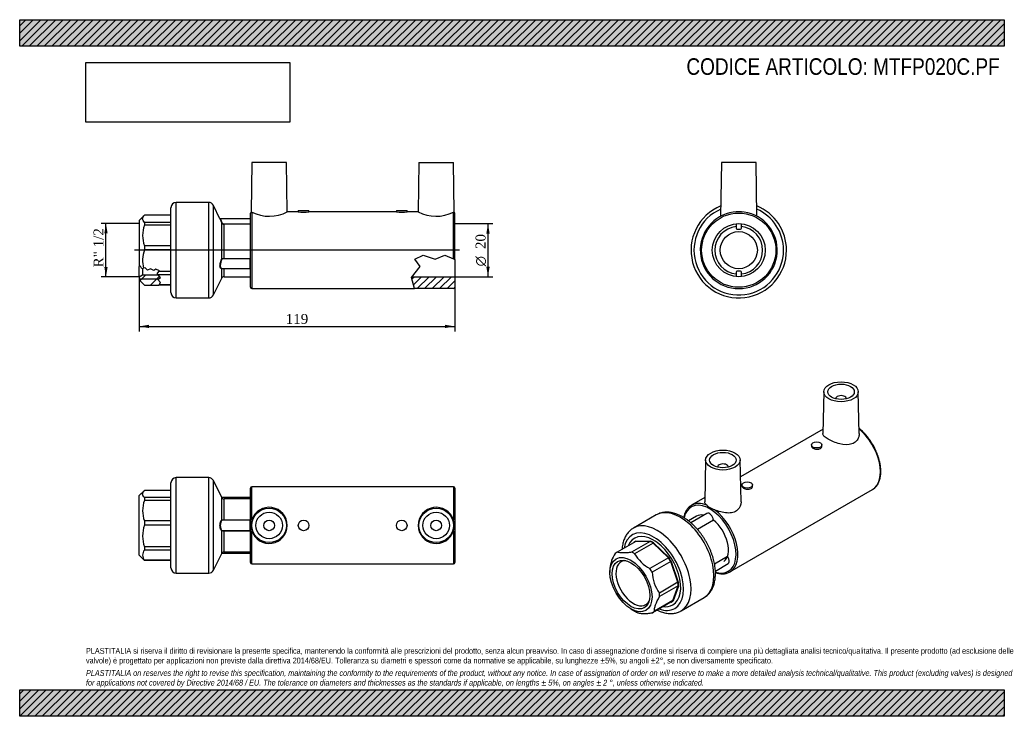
# Model space of a CAD drawing. Header units: millimetres. Extents: x 0 to 371, y 0 to 263.
import ezdxf
from ezdxf.enums import TextEntityAlignment as Align
from ezdxf.lldxf.tags import DXFTag

# ---------------------------------------------------------------- set-up
doc = ezdxf.new("R2010")
doc.units = ezdxf.units.MM
doc.header["$LTSCALE"] = 1.25
for name, color, linetype in [('Default', 7, 'Continuous'), ('DV3_Default', 7, 'Continuous'), ('IOF020', 7, 'Continuous'), ('MP020C.PF', 7, 'Continuous'), ('PARTE_PE_020', 7, 'Continuous')]:
    doc.layers.add(name, color=color, linetype=linetype)
doc.styles.add('SEACAD_Solid_Edge_ANSI1_Symbols', font='semeca1.ttf')
doc.styles.add('SEACAD_Times_New_Roman', font='times.ttf')
tags = doc.linetypes.add('CENTER2', pattern=[28.575, 19.05, -3.175, 3.175, -3.175]).pattern_tags.tags
tags[10:11] = [DXFTag(74, 4), DXFTag(75, 0), DXFTag(340, '0'), DXFTag(46, 0.0), DXFTag(50, 0.0), DXFTag(44, 0.0), DXFTag(45, 0.0)]
tags[8:9] = [DXFTag(74, 4), DXFTag(75, 0), DXFTag(340, '0'), DXFTag(46, 0.0), DXFTag(50, 0.0), DXFTag(44, 0.0), DXFTag(45, 0.0)]
tags[6:7] = [DXFTag(74, 4), DXFTag(75, 0), DXFTag(340, '0'), DXFTag(46, 0.0), DXFTag(50, 0.0), DXFTag(44, 0.0), DXFTag(45, 0.0)]
tags[4:5] = [DXFTag(74, 4), DXFTag(75, 0), DXFTag(340, '0'), DXFTag(46, 0.0), DXFTag(50, 0.0), DXFTag(44, 0.0), DXFTag(45, 0.0)]
doc.dimstyles.new('ANSImm', dxfattribs={"dimtxt": 3.75, "dimasz": 3.75, "dimexe": 1.875, "dimexo": 0, "dimgap": 0.9375, "dimtad": 1, "dimdsep": 46, "dimtxsty": 'SEACAD_Times_New_Roman', "dimblk1": '_SE_FILLED', "dimblk2": '_SE_FILLED', "dimsah": 1, "dimcen": 1.875, "dimazin": 0, "dimtfac": 0.85, "dimtdec": 3, "dimtofl": 0, "dimtmove": 0, "dimatfit": 3, "dimfxl": 1, "dimarcsym": 0})
picture_1 = doc.add_image_def('image1.jpg', size_in_pixel=(4302, 1260))

# ---------------------------------------------------------------- blocks, each defined once
blk = doc.blocks.new('SE')
at = {"layer": 'IOF020', "color": 7, "linetype": 'Continuous'}
for p, q in [((47.03, 85.13), (45.05, 83.15)), ((45.05, 60.71), (45.05, 83.15)), ((56.95, 85.15), (47.05, 85.15)), ((47.05, 82.39), (47.05, 81.32)), ((56.95, 82.39), (47.05, 82.39)), ((56.95, 82.39), (56.95, 85.15)), ((56.95, 81.32), (56.95, 82.39)), ((56.95, 81.32), (47.05, 81.32)), ((56.95, 73.61), (56.95, 81.32)), ((47.05, 73.61), (47.05, 72)), ((56.95, 73.61), (47.05, 73.61)), ((56.95, 72), (47.05, 72)), ((56.95, 72), (56.95, 73.61)), ((56.95, 63.84), (56.95, 72)), ((47.05, 63.84), (47.05, 62.63)), ((56.95, 63.84), (47.05, 63.84)), ((56.95, 62.63), (56.95, 63.84)), ((45.05, 60.71), (47.03, 58.73)), ((56.95, 62.63), (47.05, 62.63)), ((56.95, 58.82), (56.95, 62.63)), ((47.05, 58.82), (47.05, 58.71)), ((56.95, 58.82), (47.05, 58.82)), ((56.95, 58.71), (47.05, 58.71)), ((56.95, 58.71), (56.95, 58.82))]:
    blk.add_line(p, q, dxfattribs=at)
for centre, radius, start, end in [((56.95, 85.25), 0.1, 270, 0), ((57.03, 77.47), 10.7, 158.8567, 201.1433), ((58.28, 67.92), 11.94, 160.038, 199.962), ((49.22, 60.72), 2.88, 138.6247, 221.3753), ((56.95, 58.61), 0.1, 0, 90), ((56.95, 58.61), 0.1, 0, 90)]:
    blk.add_arc(centre, radius, start, end, dxfattribs=at)
for centre, major_axis, ratio, start_param, end_param in [((56.95, 85.24), (0.1, 0), 0.94721, 4.712389, 6.283185), ((56.95, 82.48), (0.1, 0), 0.94721, 4.712389, 6.283185), ((56.95, 82.47), (0.1, 0), 0.791258, 4.712389, 6.283185), ((56.95, 81.4), (0.1, 0), 0.71076, 4.712389, 6.283185), ((56.95, 81.37), (0.1, 0), 0.443071, 4.712389, 6.283185), ((56.95, 73.65), (-0.1, 0), 0.443071, 1.570796, 3.141593), ((56.95, 73.62), (-0.1, 0), 0.127121, 1.570796, 3.141593), ((56.95, 71.96), (-0.1, 0), 0.320613, 3.141593, 4.712389), ((56.95, 72), (-0.1, 0), 0.005179, 1.570796, 3.141593), ((56.95, 63.78), (-0.1, 0), 0.611482, 3.141593, 4.712389), ((56.95, 63.81), (-0.1, 0), 0.320613, 3.141593, 4.712389), ((56.95, 62.54), (-0.1, 0), 0.896486, 3.141593, 4.712389), ((56.95, 62.56), (-0.1, 0), 0.703435, 3.141593, 4.712389), ((56.95, 58.72), (-0.1, 0), 0.991887, 3.141593, 4.712389), ((56.95, 58.73), (-0.1, 0), 0.896486, 3.141593, 4.712389)]:
    blk.add_ellipse(centre, major_axis=major_axis, ratio=ratio, start_param=start_param, end_param=end_param, dxfattribs=at)
blk.add_open_spline([(47.05, 82.39), (46.83, 82.61), (46.64, 82.84), (46.46, 83.19), (46.41, 83.3), (46.35, 83.54), (46.33, 83.65), (46.34, 84.23), (46.59, 84.68), (47.03, 85.12)], degree=3, knots=[0, 0, 0, 0, 0.25, 0.25, 0.375, 0.375, 0.5, 0.5, 0.9914895, 0.9914895, 0.9914895, 0.9914895], dxfattribs=at)
blk.add_open_spline([(47.03, 58.73), (47.04, 58.72), (47.05, 58.72), (47.05, 58.71)], degree=3, dxfattribs=at)
at = {"layer": 'MP020C.PF', "color": 7, "linetype": 'Continuous'}
for p, q in [((87.05, 57.93), (87.05, 85.93)), ((87.55, 74.01), (87.55, 86.43)), ((163.55, 86.43), (87.55, 86.43)), ((163.55, 86.43), (163.55, 74.01)), ((164.05, 85.93), (164.05, 57.93)), ((87.55, 57.43), (87.55, 69.85)), ((163.55, 69.85), (163.55, 57.43)), ((87.55, 57.43), (163.55, 57.43))]:
    blk.add_line(p, q, dxfattribs=at)
for centre, radius in [((94.05, 71.93), 6.5), ((157.05, 71.93), 6.5), ((94.05, 71.93), 5), ((157.05, 71.93), 5), ((94.05, 71.93), 2), ((107.05, 71.93), 2), ((144.05, 71.93), 2), ((157.05, 71.93), 2)]:
    blk.add_circle(centre, radius, dxfattribs=at)
for centre, radius, start, end in [((87.55, 85.93), 0.5, 90, 180), ((163.55, 85.93), 0.5, 0, 90), ((94.05, 71.93), 6.82, 197.7772, 162.2228), ((157.06, 71.93), 6.82, 17.7772, 342.2228), ((94.07, 71.93), 6.84, 162.2754, 197.7246), ((157.04, 71.93), 6.84, 342.2754, 17.7246), ((87.55, 57.93), 0.5, 180, 270), ((163.55, 57.93), 0.5, 270, 0)]:
    blk.add_arc(centre, radius, start, end, dxfattribs=at)
at = {"layer": 'PARTE_PE_020', "color": 7, "linetype": 'Continuous'}
for p, q in [((59.05, 53.93), (59.05, 89.93)), ((71.26, 89.93), (59.05, 89.93)), ((71.26, 53.93), (71.26, 89.93)), ((57.05, 55.93), (57.05, 87.93)), ((73.05, 55.05), (73.05, 88.81)), ((76.16, 82.49), (73.05, 88.81)), ((76.16, 73.93), (76.16, 82.49)), ((86.95, 82.41), (76.2, 82.41)), ((77.05, 74.01), (77.05, 81.93)), ((87.05, 81.93), (77.05, 81.93)), ((86.95, 82.41), (86.95, 81.93)), ((77.05, 74.01), (86.95, 74.01)), ((77.05, 73.93), (77.05, 74.01)), ((86.95, 73.93), (77.05, 73.93)), ((86.95, 73.93), (86.95, 74.01)), ((86.95, 69.93), (86.95, 73.93)), ((76.16, 61.37), (76.16, 69.93)), ((77.05, 69.93), (86.95, 69.93)), ((77.05, 69.85), (77.05, 69.93)), ((86.95, 69.85), (77.05, 69.85)), ((77.05, 61.93), (77.05, 69.85)), ((86.95, 69.85), (86.95, 69.93)), ((73.05, 55.05), (76.16, 61.37)), ((76.2, 61.44), (86.95, 61.44)), ((77.05, 61.93), (87.05, 61.93)), ((86.95, 61.93), (86.95, 61.44)), ((59.05, 53.93), (71.26, 53.93))]:
    blk.add_line(p, q, dxfattribs=at)
for centre, radius, start, end in [((59.05, 87.93), 2, 90, 180), ((71.26, 87.93), 2, 26.1389, 90), ((77.05, 82.93), 1, 206.1389, 270), ((86.95, 82.31), 0.1, 0, 90), ((86.95, 73.81), 0.2, 59.5685, 90.0031), ((86.95, 73.83), 0.101, 359.1836, 89.4357), ((86.95, 70.03), 0.101, 270.607, 0.7736), ((86.95, 70.05), 0.2, 269.997, 300.0267), ((77.05, 60.93), 1, 90, 153.8611), ((86.95, 61.54), 0.1, 270, 0), ((59.05, 55.93), 2, 180, 270), ((71.26, 55.93), 2, 270, 333.8611)]:
    blk.add_arc(centre, radius, start, end, dxfattribs=at)
for centre, major_axis, start_param, end_param in [((76.25, 73.94), (-0.0559, 0.0829), 1.123608, 2.486717), ((76.25, 69.92), (-0.0559, -0.0829), 3.796468, 5.159577)]:
    blk.add_ellipse(centre, major_axis=major_axis, ratio=0.877405, start_param=start_param, end_param=end_param, dxfattribs=at)
for points, knots in [([(76.16, 69.93), (75.97, 70.05), (75.81, 70.3), (75.58, 71.01), (75.52, 71.47), (75.52, 72.39), (75.59, 72.85), (75.81, 73.55), (75.97, 73.8), (76.16, 73.93)], [0, 0, 0, 0, 0.25, 0.25, 0.5, 0.5, 0.75, 0.75, 1, 1, 1, 1]), ([(76.25, 73.84), (76.06, 73.72), (75.9, 73.48), (75.68, 72.81), (75.61, 72.37), (75.61, 71.49), (75.67, 71.05), (75.9, 70.37), (76.06, 70.13), (76.25, 70.02)], [0, 0, 0, 0, 0.25, 0.25, 0.5, 0.5, 0.75, 0.75, 1, 1, 1, 1]), ([(76.16, 73.93), (76.23, 73.97), (76.36, 73.99), (76.67, 74.01), (76.86, 74.01), (77.05, 74.01)], [0, 0, 0, 0, 0.5, 0.5, 1, 1, 1, 1]), ([(77.05, 73.93), (76.88, 73.93), (76.72, 73.93), (76.43, 73.91), (76.32, 73.89), (76.25, 73.84)], [0, 0, 0, 0, 0.5, 0.5, 1, 1, 1, 1]), ([(77.05, 69.85), (76.86, 69.85), (76.67, 69.85), (76.36, 69.87), (76.23, 69.88), (76.16, 69.93)], [0, 0, 0, 0, 0.5, 0.5, 1, 1, 1, 1]), ([(76.25, 70.02), (76.32, 69.97), (76.43, 69.95), (76.71, 69.93), (76.88, 69.93), (77.05, 69.93)], [0, 0, 0, 0, 0.5, 0.5, 1, 1, 1, 1])]:
    blk.add_open_spline(points, degree=3, knots=knots, dxfattribs=at)
blk = doc.blocks.new('SE1')
at = {"layer": 'IOF020', "color": 7, "linetype": 'Continuous'}
for p, q in [((232.26, 65.9), (225.26, 61.86)), ((237.72, 65.86), (230.72, 61.82)), ((238.86, 65.29), (231.86, 61.25)), ((237.72, 65.86), (232.26, 65.9)), ((232.3, 66.03), (237.76, 65.99)), ((244.62, 59.71), (238.86, 65.29)), ((238.95, 65.4), (244.72, 59.81)), ((244.62, 59.71), (237.62, 55.67)), ((222.56, 55.81), (222.56, 54.19)), ((245.48, 58.34), (238.48, 54.3)), ((248.18, 50.49), (245.48, 58.34)), ((245.62, 58.38), (248.31, 50.53)), ((248.18, 50.49), (241.18, 46.45)), ((248.26, 49.13), (241.26, 45.09)), ((246.3, 43.6), (248.26, 49.13)), ((248.39, 49.1), (246.44, 43.57)), ((245.55, 43.04), (238.55, 39)), ((246.3, 43.6), (239.3, 39.56)), ((245.65, 42.99), (245.47, 42.99)), ((230.49, 40.45), (231.89, 39.64))]:
    blk.add_line(p, q, dxfattribs=at)
for centre, radius, start, end in [((234.31, 54.73), 11.8, 146.1737, 174.7792), ((244.6, 68.64), 14.73, 210.1189, 241.7327), ((253.63, 55.11), 15.17, 183.0562, 214.8288), ((238.66, 52.3), 14.35, 241.8635, 242.1588)]:
    blk.add_arc(centre, radius, start, end, dxfattribs=at)
for centre, major_axis, ratio, start_param, end_param in [((238.98, 54.51), (7.25, -12.56), 0.57735, 0, 3.564957), ((238.98, 54.51), (-6.66, 11.54), 0.57735, 0.005179, 0.122721), ((232.21, 65.98), (-0.0508, 0.0862), 0.816486, 3.134268, 4.705065), ((232.23, 65.99), (0.0007, 0.1), 0.773394, 3.567283, 5.138079), ((232.33, 65.94), (0.05, -0.0866), 0.57735, 2.815216, 3.146772), ((237.71, 65.95), (-0.0395, -0.0919), 0.64606, 0.713004, 2.283801), ((237.69, 65.95), (-0.0007, -0.1), 0.773394, 0.42569, 1.996487), ((238.91, 54.47), (-6.61, 11.45), 0.57735, -0.780219, -0.657932), ((237.79, 65.9), (-0.05, 0.0866), 0.57735, 5.625253, 5.956809), ((238.98, 54.51), (-6.66, 11.54), 0.57735, -0.780219, -0.657932), ((238.86, 65.37), (-0.0496, -0.0868), 0.580333, 0.782795, 2.353591), ((238.88, 65.36), (-0.0696, -0.0718), 0.361766, 0.902951, 2.473747), ((238.93, 65.33), (-0.05, 0.0866), 0.57735, 5.171411, 5.502966), ((231.91, 50.43), (-6.61, 11.45), 0.57735, 0.005179, 0.127466), ((231.91, 50.43), (-6.61, 11.45), 0.57735, -0.780219, -0.657932), ((244.65, 59.77), (-0.0696, -0.0718), 0.361766, 0.902951, 2.473747), ((244.67, 59.75), (-0.0827, -0.0563), 0.103794, 0.951471, 2.522268), ((238.91, 54.47), (-6.61, 11.45), 0.57735, 4.717568, 4.839855), ((244.7, 59.75), (-0.05, 0.0866), 0.57735, 4.839855, 5.171411), ((238.98, 54.51), (-6.66, 11.54), 0.57735, 4.717568, 4.839855), ((231.41, 50.14), (4.66, -8.07), 0.57735, 2.809442, 6.283185), ((245.53, 58.37), (-0.0865, -0.0503), 0.004229, 0.95531, 2.526107), ((245.55, 58.34), (-0.0946, -0.0325), 0.261779, 3.78286, 5.353656), ((245.55, 58.39), (0.05, -0.0866), 0.57735, 1.24442, 1.575976), ((231.91, 50.43), (-6.61, 11.45), 0.57735, 4.717568, 4.839855), ((248.24, 50.49), (-0.0946, -0.0325), 0.261779, 3.78286, 5.353656), ((248.25, 50.46), (-0.0995, -0.0104), 0.499273, 3.870888, 5.441684), ((238.91, 54.47), (6.61, -11.45), 0.57735, 0.790577, 0.912864), ((248.32, 49.06), (-0.0943, 0.0333), 0.731978, 4.152642, 5.723438), ((248.33, 49.09), (-0.1, -0.0004), 0.574352, 3.924415, 5.495211), ((248.25, 50.53), (0.05, -0.0866), 0.57735, 0.912864, 1.24442), ((238.98, 54.51), (6.66, -11.54), 0.57735, 0.790577, 0.912864), ((248.33, 49.17), (0.05, -0.0866), 0.57735, 0.459022, 0.790577), ((231.91, 50.43), (6.61, -11.45), 0.57735, 0.790577, 0.912864), ((231.41, 50.14), (4.66, -8.07), 0.57735, 0, 0.332151), ((238.98, 54.51), (7.25, -12.56), 0.57735, 5.859821, 6.283185), ((238.91, 54.47), (6.61, -11.45), 0.57735, 0.005179, 0.127466), ((245.58, 42.95), (-0.0007, -0.1), 0.773394, 3.141593, 3.567283), ((245.6, 42.95), (-0.0508, 0.0862), 0.816486, 4.705065, 6.275861), ((245.58, 42.95), (-0.0007, -0.1), 0.773394, 1.996487, 3.141593), ((245.62, 43.08), (-0.05, 0.0866), 0.57735, 2.815216, 3.146772), ((238.98, 54.51), (6.66, -11.54), 0.57735, 0.005179, 0.127466), ((246.36, 43.52), (-0.0676, 0.0737), 0.809872, 4.534513, 6.105309), ((246.37, 43.53), (-0.0943, 0.0333), 0.731978, 4.152642, 5.723438), ((246.38, 43.64), (0.05, -0.0866), 0.57735, 0.127466, 0.459022), ((231.91, 50.43), (6.61, -11.45), 0.57735, -0.780219, -0.657932), ((231.91, 50.43), (6.61, -11.45), 0.57735, 0.005179, 0.127466)]:
    blk.add_ellipse(centre, major_axis=major_axis, ratio=ratio, start_param=start_param, end_param=end_param, dxfattribs=at)
for major_axis in [(5.61, -9.72), (-5.03, 8.72)]:
    blk.add_ellipse((230.49, 49.61), major_axis=major_axis, ratio=0.57735, dxfattribs=at)
for points, knots in [([(230.72, 61.82), (230.42, 61.78), (230.13, 61.74), (229.55, 61.67), (229.27, 61.64), (228.45, 61.56), (227.95, 61.54), (227.25, 61.55), (227.03, 61.55), (226.61, 61.58), (226.41, 61.6), (225.86, 61.68), (225.54, 61.76), (225.26, 61.86)], [0, 0, 0, 0, 0.125, 0.125, 0.25, 0.25, 0.5, 0.5, 0.625, 0.625, 0.75, 0.75, 1, 1, 1, 1]), ([(239.3, 39.56), (239.3, 39.91), (239.33, 40.29), (239.45, 40.91), (239.5, 41.13), (239.62, 41.57), (239.69, 41.8), (240.11, 42.98), (240.62, 44), (241.26, 45.09)], [0, 0, 0, 0, 0.25, 0.25, 0.375, 0.375, 0.5, 0.5, 1, 1, 1, 1]), ([(233.1, 39.03), (233.38, 38.94), (233.7, 38.86), (234.25, 38.78), (234.44, 38.76), (234.86, 38.73), (235.08, 38.72), (235.78, 38.72), (236.28, 38.74), (237.1, 38.81), (237.38, 38.84), (237.96, 38.91), (238.25, 38.95), (238.55, 39)], [0, 0, 0, 0, 0.25, 0.25, 0.375, 0.375, 0.5, 0.5, 0.75, 0.75, 0.875, 0.875, 1, 1, 1, 1])]:
    blk.add_open_spline(points, degree=3, knots=knots, dxfattribs=at)
at = {"layer": 'MP020C.PF', "color": 7, "linetype": 'Continuous'}
for p, q in [((303.19, 122.33), (302.85, 106.53)), ((307.69, 119.67), (307.69, 119.63)), ((311.69, 119.63), (311.69, 119.67)), ((316.53, 106.56), (316.19, 122.33)), ((302.89, 108.15), (271.78, 90.19)), ((298.5, 102.27), (298.5, 101.81)), ((302.5, 101.81), (302.5, 102.27)), ((258.64, 96.61), (258.3, 80.81)), ((271.98, 80.84), (271.64, 96.61)), ((263.14, 93.95), (263.14, 93.91)), ((267.14, 93.91), (267.14, 93.95)), ((267.8, 54.4), (321.54, 85.43)), ((272.33, 87.17), (272.33, 86.71)), ((276.33, 86.7), (276.33, 87.17)), ((258.34, 82.43), (253.3, 79.52))]:
    blk.add_line(p, q, dxfattribs=at)
blk.add_arc((264.09, 84.82), 7.29, 226.5109, 253.4891, dxfattribs=at)
for centre, major_axis in [((309.69, 122.28), (-6.5, 0)), ((309.69, 122.28), (-5, 0)), ((265.14, 96.56), (6.5, 0)), ((300.5, 102.27), (-2, 0)), ((265.14, 96.56), (5, 0)), ((274.33, 87.17), (2, 0))]:
    blk.add_ellipse(centre, major_axis=major_axis, ratio=0.57735, dxfattribs=at)
for centre, major_axis, start_param, end_param in [((309.69, 119.67), (-2, 0), 3.112863, 6.283185), ((309.69, 119.67), (-2, 0), 0, 0.02873), ((314.29, 97.99), (7.25, -12.56), 0, 2.13958), ((265.14, 93.95), (2, 0), 0, 3.170323), ((265.14, 93.95), (2, 0), 6.254455, 6.283185), ((260.19, 66.76), (7, -12.12), 0, 3.709662), ((260.55, 66.96), (7.25, -12.56), 3.125719, 3.141593), ((260.55, 66.96), (7.25, -12.56), 2.500334, 3.125719), ((260.19, 66.76), (5, -8.66), 2.674365, 3.141593), ((260.55, 66.96), (7.25, -12.56), 0, 2.212055), ((260.19, 66.76), (5, -8.66), 0.055233, 2.16678), ((260.19, 66.76), (7, -12.12), 5.714944, 6.283185), ((260.55, 66.96), (7.25, -12.56), -0.01414, 0)]:
    blk.add_ellipse(centre, major_axis=major_axis, ratio=0.57735, start_param=start_param, end_param=end_param, dxfattribs=at)
for points, knots in [([(321.42, 85.37), (321.55, 85.45), (321.84, 85.6), (322.29, 85.94), (322.74, 86.37), (323.15, 86.86), (323.52, 87.4), (323.84, 88), (324.11, 88.65), (324.33, 89.35), (324.5, 90.09), (324.62, 90.87), (324.68, 91.69), (324.69, 92.54), (324.65, 93.42), (324.55, 94.32), (324.4, 95.24), (324.2, 96.17), (323.95, 97.11), (323.65, 98.05), (323.31, 99), (322.92, 99.94), (322.48, 100.86), (322.01, 101.78), (321.49, 102.67), (320.94, 103.55), (320.36, 104.39), (319.75, 105.2), (319.11, 105.98), (318.44, 106.71), (317.75, 107.41), (317.1, 108), (316.67, 108.36), (316.49, 108.51)], [0, 0, 0, 0, 0.0198298, 0.0491079, 0.0784011, 0.1077863, 0.137321, 0.167034, 0.1969251, 0.2269718, 0.2571397, 0.2873916, 0.3176944, 0.348022, 0.3783537, 0.4086769, 0.4389859, 0.4692782, 0.4995538, 0.5298136, 0.5600598, 0.5902949, 0.6205217, 0.6507432, 0.6809625, 0.7111828, 0.7414061, 0.7716356, 0.8018746, 0.8321261, 0.8623933, 0.8926789, 0.916357, 0.916357, 0.916357, 0.916357]), ([(316.53, 106.56), (316.54, 106.14), (316.48, 105.71), (316.18, 104.69), (315.87, 104.13), (314.97, 103.19), (314.4, 102.84), (312.42, 102.16), (310.78, 102.27), (308.41, 102.85), (307.61, 103.12), (306.15, 103.71), (305.46, 104.05), (304.3, 104.71), (303.82, 105.05), (303.14, 105.7), (302.94, 106), (302.86, 106.38), (302.85, 106.45), (302.85, 106.53)], [0.0821429, 0.0821429, 0.0821429, 0.0821429, 0.125, 0.125, 0.1875, 0.1875, 0.25, 0.25, 0.375, 0.375, 0.4375, 0.4375, 0.5, 0.5, 0.5625, 0.5625, 0.625, 0.625, 0.640646, 0.640646, 0.640646, 0.640646]), ([(298.5, 101.81), (298.5, 101.54), (298.71, 101.26), (299.45, 100.84), (299.97, 100.69), (301.02, 100.63), (301.54, 100.72), (302.28, 101.15), (302.5, 101.48), (302.5, 101.81)], [0.3750359, 0.3750359, 0.3750359, 0.3750359, 0.5, 0.5, 0.625, 0.625, 0.75, 0.75, 0.875, 0.875, 0.875, 0.875]), ([(272.33, 86.71), (272.33, 86.43), (272.55, 86.16), (273.29, 85.73), (273.81, 85.58), (274.85, 85.52), (275.37, 85.62), (276.12, 86.05), (276.33, 86.37), (276.33, 86.7)], [0.3750359, 0.3750359, 0.3750359, 0.3750359, 0.5, 0.5, 0.625, 0.625, 0.75, 0.75, 0.875, 0.875, 0.875, 0.875]), ([(253.42, 79.58), (253.28, 79.51), (253, 79.35), (252.54, 79.01), (252.09, 78.58), (251.68, 78.09), (251.31, 77.55), (250.99, 76.95), (250.72, 76.3), (250.5, 75.62), (250.39, 75.14), (250.35, 74.91)], [0, 0, 0, 0, 0.0154553, 0.0375703, 0.0596969, 0.0818929, 0.1042018, 0.1266453, 0.1492234, 0.1719191, 0.1931867, 0.1931867, 0.1931867, 0.1931867]), ([(271.98, 80.84), (272, 79.71), (271.56, 78.56), (270.2, 77.32), (269.61, 77), (268.23, 76.62), (267.48, 76.56), (265.14, 76.71), (263.48, 77.21), (262.02, 77.83)], [0.6362416, 0.6362416, 0.6362416, 0.6362416, 0.75, 0.75, 0.8125, 0.8125, 0.875, 0.875, 1, 1, 1, 1]), ([(262.33, 54.16), (262.53, 54.09), (262.97, 53.95), (263.65, 53.79), (264.36, 53.7), (265.05, 53.67), (265.71, 53.71), (266.35, 53.82), (266.95, 54), (267.41, 54.19), (267.63, 54.32), (267.68, 54.35)], [0.8164078, 0.8164078, 0.8164078, 0.8164078, 0.8352812, 0.8581933, 0.8810468, 0.9038112, 0.9264564, 0.9489606, 0.9713189, 0.9935495, 1, 1, 1, 1])]:
    blk.add_open_spline(points, degree=3, knots=knots, dxfattribs=at)
blk.add_open_spline([(259.07, 79.53), (258.55, 79.98), (258.29, 80.4), (258.3, 80.81)], degree=3, dxfattribs=at)
at = {"layer": 'PARTE_PE_020', "color": 7, "linetype": 'Continuous'}
for p, q in [((240.02, 75.9), (231.39, 70.91)), ((255.19, 75.42), (252.15, 73.66)), ((259.12, 76.45), (253.04, 72.94)), ((255.51, 70.48), (261.53, 73.96)), ((261.59, 73.86), (255.59, 70.39)), ((261.97, 57.49), (266.85, 60.31)), ((266.88, 60.2), (261.99, 57.38)), ((262.3, 54.74), (267.12, 57.52)), ((249.39, 39.74), (258.02, 44.72))]:
    blk.add_line(p, q, dxfattribs=at)
for centre, radius, start, end in [((261.51, 74), 0.0536, 20.045, 20.2971), ((264.33, 58.22), 3.26, 21.1179, 37.3402)]:
    blk.add_arc(centre, radius, start, end, dxfattribs=at)
for centre, major_axis, start_param, end_param in [((249.02, 60.31), (9, -15.59), 0, 3.141593), ((260.12, 74.72), (1, -1.73), 0.824289, 3.141593), ((240.39, 55.33), (9, -15.59), 0, 3.142275), ((261.61, 73.93), (0.05, -0.0866), 3.965881, 5.288499), ((238.98, 54.51), (8, -13.86), 0, 3.739991), ((238.98, 54.51), (7.25, -12.56), 0, 3.564957), ((266.91, 60.25), (0.05, -0.0866), 3.61268, 4.935298), ((266.12, 59.25), (-1, 1.73), 4.450186, 4.935298), ((266.12, 59.25), (-1, 1.73), 3.141593, 4.450186), ((238.98, 54.51), (7.25, -12.56), 5.859821, 6.283185), ((238.98, 54.51), (8, -13.86), 5.684787, 6.283185), ((240.39, 55.33), (9, -15.59), 6.281594, 6.283185)]:
    blk.add_ellipse(centre, major_axis=major_axis, ratio=0.57735, start_param=start_param, end_param=end_param, dxfattribs=at)
for points, knots in [([(250.02, 75.1), (249.86, 75.2), (249.45, 75.43), (248.7, 75.8), (247.84, 76.16), (246.97, 76.46), (246.11, 76.69), (245.25, 76.84), (244.42, 76.92), (243.6, 76.92), (242.81, 76.85), (242.04, 76.71), (241.32, 76.5), (240.63, 76.22), (240.24, 76.01), (240.02, 75.89)], [0, 0, 0, 0, 0.044305, 0.12742, 0.210582, 0.293579, 0.376225, 0.458298, 0.539569, 0.619834, 0.698963, 0.776924, 0.853798, 0.929768, 1, 1, 1, 1]), ([(258, 44.72), (258.11, 44.78), (258.4, 44.94), (258.9, 45.3), (259.46, 45.78), (259.97, 46.32), (260.44, 46.92), (260.86, 47.57), (261.23, 48.28), (261.55, 49.03), (261.82, 49.84), (262.04, 50.69), (262.19, 51.58), (262.3, 52.51), (262.34, 53.47), (262.33, 54.46), (262.27, 55.47), (262.14, 56.5), (261.97, 57.54), (261.74, 58.59), (261.46, 59.65), (261.13, 60.71), (260.75, 61.76), (260.32, 62.81), (259.85, 63.85), (259.34, 64.88), (258.79, 65.89), (258.2, 66.87), (257.57, 67.83), (256.91, 68.76), (256.21, 69.65), (255.49, 70.51), (254.74, 71.33), (253.97, 72.11), (253.17, 72.84), (252.36, 73.52), (251.53, 74.14), (250.73, 74.68), (250.27, 74.96), (250.02, 75.1)], [0, 0, 0, 0, 0.011641, 0.037222, 0.062806, 0.088504, 0.114414, 0.140617, 0.167164, 0.194077, 0.221343, 0.248921, 0.27675, 0.304764, 0.332895, 0.361088, 0.389296, 0.417486, 0.445641, 0.473756, 0.501826, 0.529856, 0.557847, 0.585808, 0.613743, 0.641662, 0.669572, 0.69748, 0.725394, 0.75332, 0.781268, 0.809244, 0.837258, 0.865316, 0.893425, 0.921592, 0.949818, 0.978105, 1, 1, 1, 1]), ([(231.39, 70.91), (231.37, 70.9), (231.15, 70.79), (230.72, 70.49), (230.15, 70.03), (229.62, 69.51), (229.14, 68.93), (228.7, 68.3), (228.31, 67.61), (227.97, 66.87), (227.68, 66.08), (227.45, 65.25), (227.27, 64.37), (227.17, 63.59), (227.13, 63.11), (227.11, 62.93)], [0, 0, 0, 0, 0.0012983, 0.0204083, 0.0395017, 0.0586512, 0.0779349, 0.0974182, 0.1171479, 0.137148, 0.1574175, 0.1779329, 0.198653, 0.2195281, 0.2310746, 0.2310746, 0.2310746, 0.2310746]), ([(261.53, 73.96), (261.54, 73.97), (261.54, 73.97), (261.55, 73.97), (261.55, 73.98), (261.56, 73.99), (261.56, 74), (261.56, 74), (261.56, 74.01), (261.56, 74.02)], [0, 0, 0, 0, 0.1136299, 0.1136299, 0.1136299, 0.3206234, 0.3206234, 0.3206234, 0.4975097, 0.4975097, 0.4975097, 0.4975097]), ([(266.88, 60.2), (266.88, 60.2), (266.89, 60.21), (266.9, 60.21), (266.91, 60.21), (266.91, 60.21), (266.92, 60.21), (266.92, 60.2), (266.93, 60.2), (266.93, 60.2)], [0, 0, 0, 0, 0.198757, 0.198757, 0.198757, 0.4005266, 0.4005266, 0.4005266, 0.5951085, 0.5951085, 0.5951085, 0.5951085]), ([(266.93, 60.2), (266.92, 60.21), (266.92, 60.22), (266.92, 60.23), (266.92, 60.24), (266.92, 60.24)], [0, 0, 0, 0, 0.3380331, 0.6066885, 0.7325597, 0.7325597, 0.7325597, 0.7325597]), ([(240.34, 40.02), (240.56, 39.91), (241.08, 39.68), (241.88, 39.36), (242.75, 39.09), (243.61, 38.89), (244.46, 38.76), (245.29, 38.71), (246.09, 38.73), (246.88, 38.83), (247.63, 38.99), (248.34, 39.23), (248.94, 39.48), (249.24, 39.66), (249.37, 39.74)], [0.769183, 0.769183, 0.769183, 0.769183, 0.7857606, 0.8069423, 0.8280667, 0.8490828, 0.8699323, 0.890558, 0.9109135, 0.9309734, 0.9507398, 0.9702426, 0.9895362, 1, 1, 1, 1])]:
    blk.add_open_spline(points, degree=3, knots=knots, dxfattribs=at)
blk.add_open_spline([(261.59, 73.86), (261.61, 73.87), (261.62, 73.88), (261.63, 73.89)], degree=3, dxfattribs=at)
blk = doc.blocks.new('SE2')
at = {"layer": 'IOF020', "linetype": 'Continuous'}
h = blk.add_hatch(dxfattribs=at)
h.set_pattern_fill('LINE', scale=1.25984, angle=45, style=0)
h.paths.add_polyline_path([(45.05, 164.43), (47.03, 162.45), (52.48, 162.45), (52.53, 162.53), (53.07, 163.43), (52.1, 164.55), (53.07, 165.4), (52.22, 166.33), (46.35, 166.33), (45.05, 165.58)])
at = {"layer": 'MP020C.PF', "linetype": 'Continuous'}
h = blk.add_hatch(dxfattribs=at)
h.set_pattern_fill('LINE', scale=0.62992, angle=45, style=0)
edge = h.paths.add_edge_path()
edge.add_line((147.77, 165.4), (148.91, 161.15))
edge.add_line((148.91, 161.15), (163.55, 161.15))
edge.add_arc((163.55, 161.65), 0.5, 270, 360)
edge.add_line((164.05, 161.65), (164.05, 165.65))
edge.add_line((164.05, 165.65), (147.97, 165.65))
edge.add_line((147.97, 165.65), (147.77, 165.4))
at = {"layer": 'DV3_Default', "color": 7, "linetype": 'CENTER2'}
blk.add_line((165.8, 175.65), (43.3, 175.65), dxfattribs=at)
at = {"layer": 'IOF020', "color": 7, "linetype": 'Continuous'}
for p, q in [((47.03, 188.84), (45.05, 186.87)), ((45.05, 186.87), (45.05, 169.45)), ((56.95, 188.87), (47.05, 188.87)), ((47.05, 186.11), (47.05, 185.04)), ((56.95, 186.11), (47.05, 186.11)), ((56.95, 186.11), (56.95, 188.87)), ((56.95, 185.04), (56.95, 186.11)), ((56.95, 185.04), (47.05, 185.04)), ((56.95, 177.33), (56.95, 185.04)), ((47.05, 177.33), (47.05, 175.72)), ((56.95, 177.33), (47.05, 177.33)), ((56.95, 175.72), (47.05, 175.72)), ((56.95, 175.72), (56.95, 177.33)), ((56.95, 167.56), (56.95, 175.72)), ((45.54, 169.62), (45.05, 169.45)), ((45.05, 165.58), (45.05, 169.44)), ((46.02, 168.6), (45.54, 169.62)), ((46.68, 168.83), (46.02, 168.6)), ((46.35, 168.72), (46.35, 166.33)), ((47.28, 169.04), (46.68, 168.83)), ((48.19, 168.07), (47.28, 169.04)), ((49.35, 168.65), (48.19, 168.07)), ((50.56, 167.98), (49.35, 168.65)), ((51.33, 168.46), (50.56, 167.98)), ((52.69, 167.88), (51.33, 168.46)), ((51.82, 166.77), (52.44, 167.56)), ((52.44, 167.56), (52.69, 167.88)), ((56.95, 167.56), (52.44, 167.56)), ((56.95, 166.35), (56.95, 167.56)), ((45.05, 165.58), (46.35, 166.33)), ((45.05, 165.58), (45.05, 164.43)), ((45.05, 164.8), (52.39, 164.8)), ((45.05, 164.43), (47.03, 162.45)), ((46.35, 166.33), (52.22, 166.33)), ((52.2, 166.35), (51.82, 166.77)), ((52.1, 164.55), (53.07, 165.4)), ((53.07, 163.43), (52.1, 164.55)), ((56.95, 166.35), (52.2, 166.35)), ((53.07, 165.4), (52.2, 166.35)), ((52.53, 162.53), (53.07, 163.43)), ((56.95, 162.53), (56.95, 166.35)), ((47.03, 162.45), (52.48, 162.45)), ((52.46, 162.43), (52.53, 162.53)), ((56.95, 162.43), (52.46, 162.43)), ((56.95, 162.53), (52.53, 162.53)), ((56.95, 162.43), (56.95, 162.53))]:
    blk.add_line(p, q, dxfattribs=at)
for centre, radius, start, end in [((56.95, 188.97), 0.1, 270, 0), ((57.1, 181.19), 10.76, 158.9924, 201.0076), ((58.12, 171.66), 11.79, 159.891, 193.8988), ((56.95, 162.33), 0.1, 0, 90)]:
    blk.add_arc(centre, radius, start, end, dxfattribs=at)
for centre, major_axis, ratio, start_param, end_param in [((56.95, 188.96), (-0.1, 0), 0.94721, 1.570796, 3.141593), ((56.95, 186.2), (-0.1, 0), 0.94721, 1.570796, 3.141593), ((56.95, 186.19), (-0.1, 0), 0.791258, 1.570796, 3.141593), ((56.95, 185.11), (-0.1, 0), 0.71076, 1.570796, 3.141593), ((56.95, 185.09), (-0.1, 0), 0.443071, 1.570796, 3.141593), ((56.95, 177.37), (-0.1, 0), 0.443071, 1.570796, 3.141593), ((56.95, 177.34), (-0.1, 0), 0.127121, 1.570796, 3.141593), ((56.95, 175.68), (-0.1, 0), 0.320613, 3.141593, 4.712389), ((56.95, 175.72), (-0.1, 0), 0.005179, 1.570796, 3.141593), ((56.95, 167.5), (-0.1, 0), 0.611482, 3.141593, 4.712389), ((56.95, 167.53), (-0.1, 0), 0.320613, 3.141593, 4.712389), ((56.95, 166.26), (-0.1, 0), 0.896486, 3.141593, 4.712389), ((56.95, 166.28), (-0.1, 0), 0.703435, 3.141593, 4.712389), ((56.95, 162.45), (0.1, 0), 0.896486, 0, 1.570796), ((56.95, 162.44), (0.1, 0), 0.991887, 0, 1.570796)]:
    blk.add_ellipse(centre, major_axis=major_axis, ratio=ratio, start_param=start_param, end_param=end_param, dxfattribs=at)
blk.add_open_spline([(47.05, 186.11), (46.83, 186.33), (46.64, 186.56), (46.4, 187.02), (46.33, 187.26), (46.34, 187.96), (46.6, 188.42), (47.05, 188.87)], degree=3, knots=[0, 0, 0, 0, 0.25, 0.25, 0.5, 0.5, 1, 1, 1, 1], dxfattribs=at)
at = {"layer": 'MP020C.PF', "color": 7, "linetype": 'Continuous'}
for p, q in [((87.55, 208.65), (87.23, 190.03)), ((100.55, 208.65), (87.55, 208.65)), ((100.88, 190.15), (100.55, 208.65)), ((150.55, 208.65), (150.23, 190.15)), ((150.55, 208.65), (163.55, 208.65)), ((163.88, 190.03), (163.55, 208.65)), ((87.05, 161.65), (87.05, 189.65)), ((87.55, 190), (87.55, 161.15)), ((105.06, 190.15), (100.87, 190.15)), ((105.05, 190.65), (109.05, 190.65)), ((105.05, 190.65), (105.05, 190.15)), ((109.05, 190.15), (109.05, 190.65)), ((142.06, 190.15), (109.05, 190.15)), ((142.05, 190.65), (146.05, 190.65)), ((142.05, 190.65), (142.05, 190.15)), ((146.05, 190.15), (146.05, 190.65)), ((150.23, 190.15), (146.05, 190.15)), ((163.55, 172.41), (163.55, 190)), ((164.05, 172.19), (164.05, 189.65)), ((148.93, 172.22), (152.16, 173.83)), ((151, 169.47), (148.93, 172.22)), ((152.16, 173.83), (156.6, 172.22)), ((156.6, 172.22), (160.33, 173.83)), ((160.33, 173.83), (163.55, 172.41)), ((163.55, 172.41), (164.05, 172.19)), ((164.05, 172.19), (164.05, 165.65)), ((147.77, 165.4), (151, 169.47)), ((148.91, 161.15), (147.77, 165.4)), ((147.97, 165.65), (164.05, 165.65)), ((164.05, 165.65), (164.05, 161.65)), ((87.55, 161.15), (148.91, 161.15)), ((163.55, 161.15), (148.91, 161.15))]:
    blk.add_line(p, q, dxfattribs=at)
for centre, radius, start, end in [((87.55, 189.65), 0.5, 130.3231, 180), ((94.07, 202.7), 14.28, 242.842, 298.4513), ((107.05, 204.51), 14.51, 262.0747, 277.9253), ((144.05, 204.51), 14.51, 262.0747, 277.9253), ((157.03, 202.7), 14.28, 241.5487, 297.158), ((163.55, 189.65), 0.5, 0, 49.6846), ((87.55, 161.65), 0.5, 180, 270), ((163.55, 161.65), 0.5, 270, 0)]:
    blk.add_arc(centre, radius, start, end, dxfattribs=at)
blk.add_open_spline([(87.55, 190), (87.34, 190.09), (87.23, 190.03), (87.23, 190.03), (87.23, 190.03), (87.23, 190.03)], degree=3, knots=[0, 0, 0, 0, 0.5, 0.5, 0.5001479, 0.5001479, 0.5001479, 0.5001479], dxfattribs=at)
blk.add_open_spline([(163.88, 190.03), (163.88, 190.03), (163.77, 190.09), (163.55, 190)], degree=3, dxfattribs=at)
at = {"layer": 'PARTE_PE_020', "color": 7, "linetype": 'Continuous'}
for p, q in [((59.05, 157.65), (59.05, 193.65)), ((71.26, 193.65), (59.05, 193.65)), ((71.26, 157.65), (71.26, 193.65)), ((57.05, 159.65), (57.05, 191.65)), ((73.05, 158.77), (73.05, 192.53)), ((75.52, 187.5), (73.05, 192.53)), ((86.95, 187.45), (75.61, 187.45)), ((76.16, 172.2), (76.16, 186.02)), ((86.95, 187.45), (86.95, 185.52)), ((77.05, 185.52), (86.95, 185.52)), ((77.05, 185.43), (77.05, 185.52)), ((86.95, 185.43), (77.05, 185.43)), ((77.05, 172.56), (77.05, 185.43)), ((86.95, 185.43), (86.95, 185.52)), ((77.05, 172.56), (86.95, 172.56)), ((77.05, 172.44), (77.05, 172.56)), ((86.95, 172.44), (77.05, 172.44)), ((86.95, 172.44), (86.95, 172.56)), ((86.95, 168.75), (86.95, 172.44)), ((76.05, 168.75), (86.95, 168.75)), ((76.16, 165.09), (76.16, 168.73)), ((77.05, 165.65), (77.05, 168.75)), ((73.05, 158.77), (76.16, 165.09)), ((77.05, 165.65), (87.05, 165.65)), ((59.05, 157.65), (71.26, 157.65))]:
    blk.add_line(p, q, dxfattribs=at)
for centre, radius, start, end in [((59.05, 191.65), 2, 90, 180), ((71.26, 191.65), 2, 26.1389, 90), ((112.38, 202.39), 39.75, 201.9871, 204.3159), ((75.61, 187.55), 0.1, 206.847, 270.3859), ((109.54, 201.82), 36.85, 202.9614, 205.3738), ((77.06, 186.41), 0.985, 203.8799, 269.8035), ((77.05, 186.41), 0.888, 205.4361, 270.384), ((86.95, 187.35), 0.1, 0, 90), ((86.96, 172.36), 0.197, 59.9872, 90.8488), ((86.95, 172.34), 0.106, 356.9543, 87.0405), ((77.03, 167.16), 1.8, 117.9857, 119.0417), ((86.95, 168.85), 0.1, 270, 0), ((77.05, 164.65), 1, 90, 153.8611), ((59.05, 159.65), 2, 180, 270), ((71.26, 159.65), 2, 270, 333.8611)]:
    blk.add_arc(centre, radius, start, end, dxfattribs=at)
for centre, major_axis, ratio, start_param, end_param in [((76.25, 186.06), (-0.0911, -0.0413), 0.268075, 0.086721, 1.44983), ((76.25, 172.18), (-0.086, 0.051), 0.625818, 0.563079, 1.926188), ((76.25, 168.7), (0.0461, -0.0888), 0.893892, 3.787417, 3.978556)]:
    blk.add_ellipse(centre, major_axis=major_axis, ratio=ratio, start_param=start_param, end_param=end_param, dxfattribs=at)
for points, knots in [([(86.95, 185.52), (86.96, 185.52), (86.97, 185.52), (86.97, 185.52), (86.98, 185.53), (86.99, 185.53), (87, 185.53), (87.01, 185.53), (87.02, 185.54), (87.03, 185.54), (87.04, 185.54), (87.04, 185.55), (87.05, 185.55), (87.05, 185.56), (87.05, 185.56), (87.05, 185.57)], [0, 0, 0, 0, 0.11363, 0.11363, 0.11363, 0.320623, 0.320623, 0.320623, 0.539278, 0.539278, 0.539278, 0.767521, 0.767521, 0.767521, 1, 1, 1, 1]), ([(76.16, 168.73), (75.97, 168.63), (75.81, 168.67), (75.58, 169.01), (75.52, 169.33), (75.52, 170.12), (75.59, 170.6), (75.81, 171.48), (75.97, 171.88), (76.16, 172.2)], [0, 0, 0, 0, 0.25, 0.25, 0.5, 0.5, 0.75, 0.75, 1, 1, 1, 1]), ([(76.25, 172.11), (76.06, 171.82), (75.9, 171.43), (75.68, 170.59), (75.61, 170.13), (75.61, 169.37), (75.67, 169.07), (75.86, 168.8), (75.95, 168.75), (76.05, 168.75)], [0, 0, 0, 0, 0.25, 0.25, 0.5, 0.5, 0.75, 0.75, 0.9071738, 0.9071738, 0.9071738, 0.9071738]), ([(76.16, 172.2), (76.23, 172.32), (76.36, 172.41), (76.67, 172.53), (76.86, 172.56), (77.05, 172.56)], [0, 0, 0, 0, 0.5, 0.5, 1, 1, 1, 1]), ([(77.05, 172.44), (76.88, 172.44), (76.72, 172.42), (76.43, 172.31), (76.32, 172.23), (76.25, 172.11)], [0, 0, 0, 0, 0.5, 0.5, 1, 1, 1, 1])]:
    blk.add_open_spline(points, degree=3, knots=knots, dxfattribs=at)
blk.add_open_spline([(86.95, 185.43), (86.99, 185.43), (87.02, 185.43), (87.05, 185.44)], degree=3, dxfattribs=at)
blk = doc.blocks.new('SE3')
at = {"layer": 'MP020C.PF', "color": 7, "linetype": 'Continuous'}
for p, q in [((264.63, 208.65), (264.28, 188.43)), ((277.63, 208.65), (264.63, 208.65)), ((277.99, 188.43), (277.63, 208.65)), ((270.13, 185.6), (270.13, 183.9)), ((270.43, 183.6), (271.83, 183.6)), ((272.13, 183.9), (272.13, 185.6)), ((270.13, 167.4), (270.13, 165.7)), ((271.83, 167.7), (270.43, 167.7)), ((272.13, 165.7), (272.13, 167.4))]:
    blk.add_line(p, q, dxfattribs=at)
for radius in [14, 10]:
    blk.add_circle((271.13, 175.65), radius, dxfattribs=at)
for centre, radius, start, end in [((271.13, 175.65), 14.5, 98.2586, 81.7414), ((271.13, 154.74), 35.32, 86.6195, 93.3805), ((270.43, 183.9), 0.3, 180, 270), ((271.83, 183.9), 0.3, 270, 0), ((270.43, 167.4), 0.3, 90, 180), ((271.83, 167.4), 0.3, 0, 90)]:
    blk.add_arc(centre, radius, start, end, dxfattribs=at)
at = {"layer": 'PARTE_PE_020', "color": 7, "linetype": 'Continuous'}
blk.add_circle((271.13, 175.65), 7, dxfattribs=at)
for radius, start, end in [(18, 112.1445, 0), (16.88, 113.778, 0), (18, 0, 67.8555), (16.88, 0, 66.222), (9, 96.3794, 263.6206), (9, 0, 83.6206), (9, 276.3794, 0)]:
    blk.add_arc((271.13, 175.65), radius, start, end, dxfattribs=at)
blk = doc.blocks.new('GDimGGroup')
at = {"layer": 'Default', "linetype": 'Continuous'}
for points in [[(177.21, 181.9), (176.58, 185.65), (175.96, 181.9)], [(177.21, 169.4), (175.96, 169.4), (176.58, 165.65)]]:
    blk.add_hatch(color=7, dxfattribs=at).paths.add_polyline_path(points)
at = {"layer": 'Default', "color": 7, "linetype": 'Continuous'}
for p, q in [((164.05, 185.65), (178.46, 185.65)), ((176.58, 165.65), (176.58, 185.65)), ((164.05, 165.65), (178.46, 165.65))]:
    blk.add_line(p, q, dxfattribs=at)
for s, style, p in [('20', 'SEACAD_Times_New_Roman', (171.89, 176.07)), ('O', 'SEACAD_Solid_Edge_ANSI1_Symbols', (171.89, 169.54))]:
    blk.add_text(s, height=3.75, rotation=90, dxfattribs=dict(at, style=style)).set_placement(p, align=Align.TOP_LEFT)
blk = doc.blocks.new('DMBLK27')
at = {"layer": 'Default', "linetype": 'Continuous'}
for points in [[(48.8, 146.29), (48.8, 147.54), (45.05, 146.92)], [(160.3, 146.29), (164.05, 146.92), (160.3, 147.54)]]:
    blk.add_hatch(color=7, dxfattribs=at).paths.add_polyline_path(points)
at = {"layer": 'Default', "color": 7, "linetype": 'Continuous'}
for p, q in [((45.05, 164.43), (45.05, 145.04)), ((164.05, 165.65), (164.05, 145.04)), ((45.05, 146.92), (164.05, 146.92))]:
    blk.add_line(p, q, dxfattribs=at)
at = {"layer": 'Default', "color": 7, "linetype": 'Continuous', "style": 'SEACAD_Times_New_Roman'}
blk.add_text('119', height=3.75, dxfattribs=at).set_placement((100.29, 151.61), align=Align.TOP_LEFT)
blk = doc.blocks.new('_SE_FILLED')
at = {"color": 0}
blk.add_line((0, 0), (-1, 0), dxfattribs=at)
blk.add_solid([(0, 0), (-1, -0.1665), (-1, 0.1665), (0, 0)], dxfattribs=at)
blk = doc.blocks.new('GDimGGroup1')
at = {"layer": 'Default', "linetype": 'Continuous'}
for points in [[(31.91, 181.96), (33.16, 181.96), (32.53, 185.71)], [(31.91, 169.33), (32.53, 165.58), (33.16, 169.33)]]:
    blk.add_hatch(color=7, dxfattribs=at).paths.add_polyline_path(points)
at = {"layer": 'Default', "color": 7, "linetype": 'Continuous'}
for p, q in [((45.05, 185.71), (30.66, 185.71)), ((32.53, 165.58), (32.53, 185.71)), ((45.05, 165.58), (30.66, 165.58))]:
    blk.add_line(p, q, dxfattribs=at)
at = {"layer": 'Default', "color": 7, "linetype": 'Continuous', "style": 'SEACAD_Times_New_Roman'}
blk.add_text('R" 1/2', height=3.75, rotation=90, dxfattribs=at).set_placement((27.84, 169.19), align=Align.TOP_LEFT)

msp = doc.modelspace()

# ---------------------------------------------------------------- hatches: boundary and pattern name
at = {"layer": 'Default', "linetype": 'Continuous'}
h = msp.add_hatch(dxfattribs=at)
h.set_pattern_fill('LINE', scale=0.62992, angle=45, style=0)
h.paths.add_polyline_path([(371.25, 252.5), (371.25, 262.5), (0, 262.5), (0, 252.5)])
for points in [[(371.25, 252.5), (371.25, 262.5), (0, 262.5), (0, 252.5)], [(371.25, 0), (371.25, 10), (0, 10), (0, 0)]]:
    msp.add_hatch(color=7, dxfattribs=at).paths.add_polyline_path(points)
h = msp.add_hatch(dxfattribs=at)
h.set_pattern_fill('LINE', scale=0.62992, angle=45, style=0)
h.paths.add_polyline_path([(371.25, 0), (371.25, 10), (0, 10), (0, 0)])

# ---------------------------------------------------------------- linework, layer by layer
at = {"layer": 'Default', "color": 7, "linetype": 'Continuous'}
for p, q in [((0, 262.5), (371.25, 262.5)), ((0, 252.5), (0, 262.5)), ((371.25, 262.5), (371.25, 252.5)), ((371.25, 252.5), (0, 252.5)), ((0, 10), (371.25, 10)), ((0, 0), (0, 10)), ((371.25, 10), (371.25, 0)), ((371.25, 0), (0, 0))]:
    msp.add_line(p, q, dxfattribs=at)

# ---------------------------------------------------------------- block references
at = {"layer": 'Default'}
for name in ['SE2', 'SE3', 'GDimGGroup1', 'GDimGGroup', 'SE1', 'SE']:
    msp.add_blockref(name, (0, 0), dxfattribs=at)

# ---------------------------------------------------------------- texts
at = {"layer": 'Default', "attachment_point": 1}
for s, insert, char_height, width in [('{\\fArial Narrow|b0||i0||c0|p34;\\C7;\\H6.25;\\W1.;CODICE ARTICOLO: MTFP020C.PF\\P}', (251.386, 247.972), 6.25, 118.64632), ("{\\fArial Narrow|b0||i0||c0|p34;\\C7;\\H2.1875;\\W1.;PLASTITALIA si riserva il diritto di revisionare la presente specifica, mantenendo la conformità alle prescrizioni del prodotto, senza alcun preavviso. In caso di assegnazione d'ordine si riserva di compiere una più dettagliata analisi tecnico/qualitativa. Il presente prodotto (ad esclusione delle \\P}{\\fArial Narrow|b0||i0||c0|p34;\\C7;\\H2.1875;\\W1.;valvole) è progettato per applicazioni non previste dalla direttiva 2014/68/EU. Tolleranza su diametri e spessori come da normative se applicabile, su lunghezze ±5%, su angoli ±2°, se non diversamente specificato.\\P}{\\fArial Narrow|b0||i0||c0|p34;\\C7;\\H0.625;\\W1.;   \\P}{\\fArial Narrow|b0||i1||c0|p34;\\C7;\\H2.1875;\\W1.;PLASTITALIA on reserves the right to revise this specification, maintaining the conformity to the requirements of the product, without any notice. In case of assignation of order on will reserve to make a more detailed analysis technical/qualitative. This product (excluding valves) is designed \\P}{\\fArial Narrow|b0||i1||c0|p34;\\C7;\\H2.1875;\\W1.;for applications not covered by Directive 2014/68 / EU. The tolerance on diameters and thicknesses as the standards if applicable, on lengths ± 5%, on angles ± 2 °, unless otherwise indicated.\\P}", (25, 25.753), 2.1875, 321.25)]:
    msp.add_mtext(s, dxfattribs=dict(at, insert=insert, char_height=char_height, width=width))

# ---------------------------------------------------------------- dimensions: what is measured, and where the dimension line sits
at = {"layer": 'Default', "color": 7, "linetype": 'Continuous'}
dim = msp.add_linear_dim(base=(164.054, 146.919), p1=(45.054, 164.428), p2=(164.054, 165.648), text='\\A1;<>', dimstyle='ANSImm', dxfattribs=at)
dim.commit()
dim.dimension.update_dxf_attribs({"geometry": 'DMBLK27', "text_midpoint": (104.554, 146.919), "dimtype": 160})

# ---------------------------------------------------------------- pictures from other files: only their frames are drawn
image = msp.add_image(picture_1, insert=(25, 223.879), size_in_units=(76.821, 22.5))
image.dxf.flags = 7

doc.saveas('drawing.dxf')
